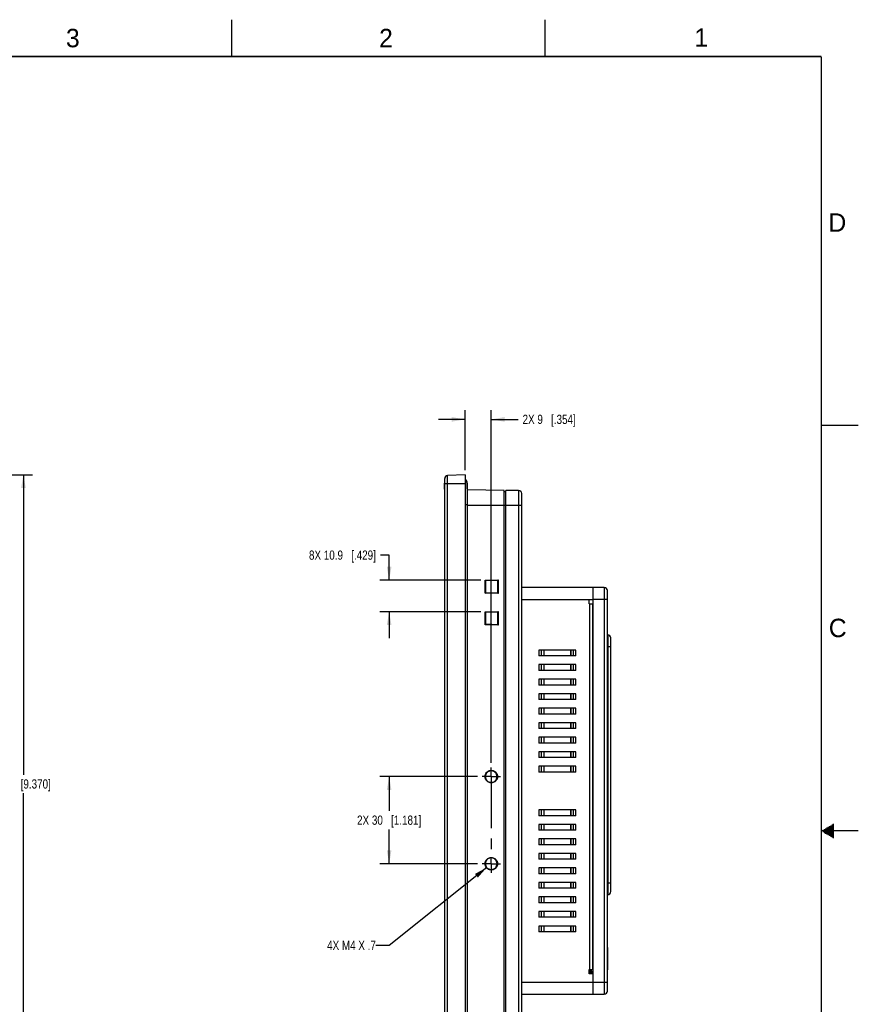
# Model space of a CAD drawing. Header units: inches. Extents: x 0 to 34, y 0 to 22.
# Tile 34 of 34: x 22.6 to 34, y 8.6 to 22. Entities that reach past the tile are written whole.
import ezdxf

# ---------------------------------------------------------------- set-up
doc = ezdxf.new("R2010")
doc.units = ezdxf.units.IN
doc.header["$LTSCALE"] = 1.87
doc.header["$MEASUREMENT"] = 0
doc.linetypes.add('CENTER', pattern=[0.6, 0.375, -0.075, 0.075, -0.075])
doc.layers.get('0').update_dxf_attribs({"linetype": 'CONTINUOUS'})
for name, color, linetype in [('DEFAULT_1', 7, 'CENTER'), ('DETAIL', 7, 'CONTINUOUS'), ('DIMENSIONS', 7, 'CONTINUOUS')]:
    doc.layers.add(name, color=color, linetype=linetype)
doc.styles.get("Standard").update_dxf_attribs({"font": 'txt', "width": 0.8})
doc.styles.add('TEXTSTYLE_2', font='txt')
doc.dimstyles.new('DIMSTYLE_1', dxfattribs={"dimtxt": 0.125, "dimasz": 0.18, "dimexe": 0.125, "dimexo": 0.0625, "dimgap": 0.0625, "dimtad": 0, "dimtih": 1, "dimtoh": 1, "dimdsep": 46, "dimtxsty": 'STANDARD', "dimblk": '_FILLED', "dimblk1": '_FILLED', "dimblk2": '_FILLED', "dimcen": 0.09, "dimadec": 0, "dimazin": 0, "dimtp": 0.01, "dimtm": 0.01, "dimtfac": 1, "dimtofl": 0, "dimtmove": 0, "dimatfit": 3, "dimldrblk": '_FILLED', "dimfxl": 1, "dimtolj": 1, "dimarcsym": 0})
doc.dimstyles.new('DIMSTYLE_2', dxfattribs={"dimtxt": 0.125, "dimasz": 0.18, "dimexe": 0.125, "dimexo": 0.0625, "dimgap": 0.0625, "dimtad": 0, "dimtih": 1, "dimtoh": 1, "dimdsep": 46, "dimtxsty": 'STANDARD', "dimblk": '_FILLED', "dimblk1": '_FILLED', "dimblk2": '_FILLED', "dimcen": 0.09, "dimadec": 0, "dimazin": 0, "dimtp": 0.02, "dimtm": 0.02, "dimtfac": 1, "dimtofl": 0, "dimtmove": 0, "dimatfit": 3, "dimldrblk": '_FILLED', "dimfxl": 1, "dimtolj": 1, "dimarcsym": 0})
doc.dimstyles.get("Standard").update_dxf_attribs({"dimtxt": 0.125, "dimasz": 0.18, "dimexe": 0.125, "dimexo": 0.0625, "dimgap": 0.09, "dimtad": 0, "dimtih": 1, "dimtoh": 1, "dimdec": 3, "dimdsep": 46, "dimtxsty": 'STANDARD', "dimblk": '_FILLED', "dimblk1": '_FILLED', "dimblk2": '_FILLED', "dimcen": 0.09, "dimadec": 0, "dimazin": 0, "dimtol": 1, "dimtp": 0.01, "dimtm": 0.01, "dimtfac": 1, "dimtdec": 3, "dimtofl": 0, "dimtmove": 0, "dimatfit": 3, "dimldrblk": '_FILLED', "dimfxl": 1, "dimtolj": 1, "dimarcsym": 0})

# ---------------------------------------------------------------- blocks, each defined once
blk = doc.blocks.new('_FILLED')
at = {"color": 0, "linetype": 'BYBLOCK'}
blk.add_solid([(0, 0), (-1, 0.174), (-1, -0.174)], dxfattribs=at)
blk = doc.blocks.new('*D0')
at = {"layer": 'DIMENSIONS', "color": 2, "linetype": 'CONTINUOUS'}
for p, q in [((21.125, 15.83), (22.805, 15.83)), ((22.68, 15.83), (22.68, 11.761)), ((22.68, 6.46), (22.68, 11.511)), ((21.125, 6.46), (22.805, 6.46))]:
    blk.add_line(p, q, dxfattribs=at)
at = {"layer": 'DIMENSIONS', "color": 2, "linetype": 'CONTINUOUS', "xscale": 0.18, "yscale": 0.18, "zscale": 0.18}
for p, rotation in [((22.68, 15.83), 90), ((22.68, 6.46), 270)]:
    blk.add_blockref('_FILLED', p, dxfattribs=dict(at, rotation=rotation))
at = {"layer": 'DIMENSIONS', "color": 2, "linetype": 'CONTINUOUS', "insert": (22.68, 11.699), "char_height": 0.125, "width": 1.125, "attachment_point": 2, "line_spacing_factor": 0.9}
blk.add_mtext('238{\\Ftxt.shx;\\W1.000000;\\H0.125000; }[9.370]', dxfattribs=at)
blk = doc.blocks.new('*D8')
at = {"layer": 'DIMENSIONS', "color": 2, "linetype": 'CONTINUOUS'}
for p, q in [((28.835, 11.736), (27.514, 11.736)), ((27.639, 11.736), (27.639, 11.27)), ((27.639, 10.555), (27.639, 11.02)), ((28.835, 10.555), (27.514, 10.555))]:
    blk.add_line(p, q, dxfattribs=at)
at = {"layer": 'DIMENSIONS', "color": 2, "linetype": 'CONTINUOUS', "xscale": 0.18, "yscale": 0.18, "zscale": 0.18}
for p, rotation in [((27.639, 11.736), 90), ((27.639, 10.555), 270)]:
    blk.add_blockref('_FILLED', p, dxfattribs=dict(at, rotation=rotation))
at = {"layer": 'DIMENSIONS', "color": 2, "linetype": 'CONTINUOUS', "insert": (27.639, 11.208), "char_height": 0.125, "width": 1.325, "attachment_point": 2, "line_spacing_factor": 0.9}
blk.add_mtext('2X 30{\\Ftxt.shx;\\W1.000000;\\H0.125000; }[1.181]', dxfattribs=at)
blk = doc.blocks.new('*D9')
at = {"layer": 'DIMENSIONS', "color": 2, "linetype": 'CONTINUOUS'}
for p, q in [((28.668, 15.893), (28.668, 16.705)), ((29.023, 11.923), (29.023, 16.705)), ((28.668, 16.58), (28.308, 16.58)), ((29.023, 16.58), (29.386, 16.58))]:
    blk.add_line(p, q, dxfattribs=at)
at = {"layer": 'DIMENSIONS', "color": 2, "linetype": 'CONTINUOUS', "xscale": 0.18, "yscale": 0.18, "zscale": 0.18}
blk.add_blockref('_FILLED', (28.668, 16.58), dxfattribs=at)
at = {"layer": 'DIMENSIONS', "color": 2, "linetype": 'CONTINUOUS', "xscale": 0.18, "yscale": 0.18, "zscale": 0.18, "rotation": 180}
blk.add_blockref('_FILLED', (29.023, 16.58), dxfattribs=at)
at = {"layer": 'DIMENSIONS', "color": 2, "linetype": 'CONTINUOUS', "insert": (29.448, 16.643), "char_height": 0.125, "width": 1.125, "attachment_point": 1, "line_spacing_factor": 0.9}
blk.add_mtext('2X 9{\\Ftxt.shx;\\W1.000000;\\H0.125000; }[.354]', dxfattribs=at)
blk = doc.blocks.new('*D10')
at = {"layer": 'DIMENSIONS', "color": 2, "linetype": 'CONTINUOUS'}
for p, q in [((27.639, 14.74), (27.521, 14.74)), ((27.639, 14.401), (27.639, 14.74)), ((28.88, 14.401), (27.514, 14.401)), ((28.88, 13.972), (27.514, 13.972)), ((27.639, 13.972), (27.639, 13.612))]:
    blk.add_line(p, q, dxfattribs=at)
at = {"layer": 'DIMENSIONS', "color": 2, "linetype": 'CONTINUOUS', "xscale": 0.18, "yscale": 0.18, "zscale": 0.18}
for p, rotation in [((27.639, 14.401), 270), ((27.639, 13.972), 90)]:
    blk.add_blockref('_FILLED', p, dxfattribs=dict(at, rotation=rotation))
at = {"layer": 'DIMENSIONS', "color": 2, "linetype": 'CONTINUOUS', "insert": (27.459, 14.802), "char_height": 0.125, "width": 1.425, "attachment_point": 3, "line_spacing_factor": 0.9}
blk.add_mtext('8X 10.9{\\Ftxt.shx;\\W1.000000;\\H0.125000; }[.429]', dxfattribs=at)

msp = doc.modelspace()

# ---------------------------------------------------------------- linework, layer by layer
at = {"color": 2, "linetype": 'CONTINUOUS'}
for p, q in [((25.5, 22), (25.5, 21.5)), ((29.75, 22), (29.75, 21.5)), ((33.5, 16.5), (34, 16.5)), ((33.656, 11.09), (33.67, 11.09)), ((34, 11), (33.5, 11)), ((33.517, 11.01), (33.67, 11.01)), ((33.517, 10.99), (33.67, 10.99)), ((33.535, 11.02), (33.67, 11.02)), ((33.535, 10.98), (33.67, 10.98)), ((33.552, 11.03), (33.67, 11.03)), ((33.552, 10.97), (33.67, 10.97)), ((33.569, 11.04), (33.67, 11.04)), ((33.569, 10.96), (33.67, 10.96)), ((33.587, 11.05), (33.67, 11.05)), ((33.587, 10.95), (33.67, 10.95)), ((33.604, 11.06), (33.67, 11.06)), ((33.621, 11.07), (33.67, 11.07)), ((33.639, 11.08), (33.67, 11.08)), ((33.604, 10.94), (33.67, 10.94)), ((33.621, 10.93), (33.67, 10.93)), ((33.639, 10.92), (33.67, 10.92)), ((33.656, 10.91), (33.67, 10.91))]:
    msp.add_line(p, q, dxfattribs=at)
at = {"color": 7, "linetype": 'CONTINUOUS'}
for p, q in [((28.393, 6.512), (28.393, 15.779)), ((28.668, 15.83), (28.43, 15.818)), ((28.43, 6.473), (28.43, 15.818)), ((28.668, 15.83), (28.668, 6.46)), ((28.389, 15.636), (28.389, 15.714)), ((28.393, 15.714), (28.389, 15.714)), ((28.389, 15.636), (28.389, 6.655)), ((28.389, 15.636), (28.393, 15.636)), ((28.393, 15.712), (28.668, 15.712)), ((28.668, 15.732), (28.672, 15.732)), ((28.672, 15.682), (28.668, 15.682)), ((28.672, 15.732), (28.672, 15.639)), ((28.7, 6.578), (28.7, 15.712)), ((29.2, 15.616), (28.7, 15.624)), ((29.2, 6.675), (29.2, 15.616)), ((29.22, 15.596), (29.2, 15.596)), ((29.22, 6.675), (29.22, 15.616)), ((29.395, 15.616), (29.22, 15.616)), ((29.395, 15.616), (29.395, 6.675)), ((29.436, 6.716), (29.436, 15.575)), ((28.668, 15.425), (28.7, 15.425)), ((28.7, 15.417), (29.436, 15.417)), ((28.943, 14.401), (29.118, 14.406)), ((28.943, 14.224), (28.943, 14.401)), ((28.943, 14.401), (28.949, 14.395)), ((28.949, 14.395), (29.113, 14.4)), ((28.949, 14.23), (28.949, 14.395)), ((29.118, 14.406), (29.113, 14.4)), ((29.113, 14.225), (29.113, 14.4)), ((29.118, 14.406), (29.118, 14.22)), ((30.556, 14.299), (29.436, 14.299)), ((30.401, 14.299), (30.401, 8.787)), ((30.556, 14.299), (30.556, 8.787)), ((28.943, 14.224), (28.949, 14.23)), ((29.118, 14.22), (28.943, 14.224)), ((29.113, 14.225), (28.949, 14.23)), ((29.118, 14.22), (29.113, 14.225)), ((30.598, 8.828), (30.598, 14.258)), ((29.436, 14.139), (30.401, 14.139)), ((30.353, 14.08), (30.353, 14.139)), ((30.353, 14.08), (30.401, 14.08)), ((30.355, 14.08), (30.355, 9.12)), ((30.397, 14.08), (30.397, 9.12)), ((30.399, 9.12), (30.399, 14.08)), ((30.401, 14.141), (30.598, 14.141)), ((28.943, 13.972), (29.118, 13.977)), ((28.943, 13.795), (28.943, 13.972)), ((28.943, 13.972), (28.949, 13.966)), ((28.949, 13.966), (29.113, 13.971)), ((28.949, 13.801), (28.949, 13.966)), ((29.118, 13.977), (29.113, 13.971)), ((29.113, 13.796), (29.113, 13.971)), ((29.118, 13.977), (29.118, 13.791)), ((28.943, 13.795), (28.949, 13.801)), ((29.118, 13.791), (28.943, 13.795)), ((29.113, 13.796), (28.949, 13.801)), ((29.118, 13.791), (29.113, 13.796)), ((30.602, 13.659), (30.598, 13.659)), ((30.602, 13.659), (30.602, 10.136)), ((30.598, 13.502), (30.645, 13.502)), ((30.645, 10.179), (30.645, 13.616)), ((29.669, 13.45), (29.669, 13.372)), ((30.172, 13.45), (29.669, 13.45)), ((30.172, 13.372), (29.669, 13.372)), ((29.705, 13.372), (29.705, 13.45)), ((29.738, 13.45), (29.738, 13.372)), ((29.74, 13.372), (29.74, 13.45)), ((30.101, 13.45), (30.101, 13.372)), ((30.103, 13.372), (30.103, 13.45)), ((30.136, 13.45), (30.136, 13.372)), ((30.172, 13.372), (30.172, 13.45)), ((29.669, 13.254), (29.669, 13.175)), ((30.172, 13.254), (29.669, 13.254)), ((29.705, 13.175), (29.705, 13.254)), ((29.738, 13.254), (29.738, 13.175)), ((29.74, 13.175), (29.74, 13.254)), ((30.101, 13.254), (30.101, 13.175)), ((30.103, 13.175), (30.103, 13.254)), ((30.136, 13.254), (30.136, 13.175)), ((30.172, 13.175), (30.172, 13.254)), ((30.172, 13.175), (29.669, 13.175)), ((29.669, 13.057), (29.669, 12.978)), ((30.172, 13.057), (29.669, 13.057)), ((30.172, 12.978), (29.669, 12.978)), ((29.705, 12.978), (29.705, 13.057)), ((29.738, 13.057), (29.738, 12.978)), ((29.74, 12.978), (29.74, 13.057)), ((30.101, 13.057), (30.101, 12.978)), ((30.103, 12.978), (30.103, 13.057)), ((30.136, 13.057), (30.136, 12.978)), ((30.172, 12.978), (30.172, 13.057)), ((29.669, 12.86), (29.669, 12.781)), ((30.172, 12.86), (29.669, 12.86)), ((29.705, 12.781), (29.705, 12.86)), ((29.738, 12.86), (29.738, 12.781)), ((29.74, 12.781), (29.74, 12.86)), ((30.101, 12.86), (30.101, 12.781)), ((30.103, 12.781), (30.103, 12.86)), ((30.136, 12.86), (30.136, 12.781)), ((30.172, 12.781), (30.172, 12.86)), ((30.172, 12.781), (29.669, 12.781)), ((29.669, 12.663), (29.669, 12.584)), ((30.172, 12.663), (29.669, 12.663)), ((30.172, 12.584), (29.669, 12.584)), ((29.705, 12.584), (29.705, 12.663)), ((29.738, 12.663), (29.738, 12.584)), ((29.74, 12.584), (29.74, 12.663)), ((30.101, 12.663), (30.101, 12.584)), ((30.103, 12.584), (30.103, 12.663)), ((30.136, 12.663), (30.136, 12.584)), ((30.172, 12.584), (30.172, 12.663)), ((29.669, 12.466), (29.669, 12.388)), ((30.172, 12.466), (29.669, 12.466)), ((29.705, 12.388), (29.705, 12.466)), ((29.738, 12.466), (29.738, 12.388)), ((29.74, 12.388), (29.74, 12.466)), ((30.101, 12.466), (30.101, 12.388)), ((30.103, 12.388), (30.103, 12.466)), ((30.136, 12.466), (30.136, 12.388)), ((30.172, 12.388), (30.172, 12.466)), ((30.172, 12.388), (29.669, 12.388)), ((29.669, 12.269), (29.669, 12.191)), ((30.172, 12.269), (29.669, 12.269)), ((30.172, 12.191), (29.669, 12.191)), ((29.705, 12.191), (29.705, 12.269)), ((29.738, 12.269), (29.738, 12.191)), ((29.74, 12.191), (29.74, 12.269)), ((30.101, 12.269), (30.101, 12.191)), ((30.103, 12.191), (30.103, 12.269)), ((30.136, 12.269), (30.136, 12.191)), ((30.172, 12.191), (30.172, 12.269)), ((29.669, 12.073), (29.669, 11.994)), ((30.172, 12.073), (29.669, 12.073)), ((29.705, 11.994), (29.705, 12.073)), ((29.738, 12.073), (29.738, 11.994)), ((29.74, 11.994), (29.74, 12.073)), ((30.101, 12.073), (30.101, 11.994)), ((30.103, 11.994), (30.103, 12.073)), ((30.136, 12.073), (30.136, 11.994)), ((30.172, 11.994), (30.172, 12.073)), ((30.172, 11.994), (29.669, 11.994)), ((29.669, 11.876), (29.669, 11.797)), ((30.172, 11.876), (29.669, 11.876)), ((30.172, 11.797), (29.669, 11.797)), ((29.705, 11.797), (29.705, 11.876)), ((29.738, 11.876), (29.738, 11.797)), ((29.74, 11.797), (29.74, 11.876)), ((30.101, 11.876), (30.101, 11.797)), ((30.103, 11.797), (30.103, 11.876)), ((30.136, 11.876), (30.136, 11.797)), ((30.172, 11.797), (30.172, 11.876)), ((28.938, 11.736), (28.944, 11.736)), ((29.108, 11.736), (29.102, 11.736)), ((29.669, 11.285), (29.669, 11.206)), ((30.172, 11.285), (29.669, 11.285)), ((29.705, 11.206), (29.705, 11.285)), ((29.738, 11.285), (29.738, 11.206)), ((29.74, 11.206), (29.74, 11.285)), ((30.101, 11.285), (30.101, 11.206)), ((30.103, 11.206), (30.103, 11.285)), ((30.136, 11.285), (30.136, 11.206)), ((30.172, 11.206), (30.172, 11.285)), ((30.172, 11.206), (29.669, 11.206)), ((30.172, 11.088), (29.669, 11.088)), ((29.669, 11.088), (29.669, 11.01)), ((29.705, 11.01), (29.705, 11.088)), ((29.738, 11.088), (29.738, 11.01)), ((29.74, 11.01), (29.74, 11.088)), ((30.101, 11.088), (30.101, 11.01)), ((30.103, 11.01), (30.103, 11.088)), ((30.136, 11.088), (30.136, 11.01)), ((30.172, 11.01), (30.172, 11.088)), ((30.172, 11.01), (29.669, 11.01)), ((30.172, 10.891), (29.669, 10.891)), ((29.669, 10.891), (29.669, 10.813)), ((29.705, 10.813), (29.705, 10.891)), ((29.738, 10.891), (29.738, 10.813)), ((29.74, 10.813), (29.74, 10.891)), ((30.101, 10.891), (30.101, 10.813)), ((30.103, 10.813), (30.103, 10.891)), ((30.136, 10.891), (30.136, 10.813)), ((30.172, 10.813), (30.172, 10.891)), ((30.172, 10.813), (29.669, 10.813)), ((30.172, 10.695), (29.669, 10.695)), ((29.669, 10.695), (29.669, 10.616)), ((29.705, 10.616), (29.705, 10.695)), ((29.738, 10.695), (29.738, 10.616)), ((29.74, 10.616), (29.74, 10.695)), ((30.101, 10.695), (30.101, 10.616)), ((30.103, 10.616), (30.103, 10.695)), ((30.136, 10.695), (30.136, 10.616)), ((30.172, 10.616), (30.172, 10.695)), ((28.938, 10.555), (28.944, 10.555)), ((29.108, 10.555), (29.102, 10.555)), ((30.172, 10.616), (29.669, 10.616)), ((30.172, 10.498), (29.669, 10.498)), ((29.669, 10.498), (29.669, 10.419)), ((30.172, 10.419), (29.669, 10.419)), ((29.705, 10.419), (29.705, 10.498)), ((29.738, 10.498), (29.738, 10.419)), ((29.74, 10.419), (29.74, 10.498)), ((30.101, 10.498), (30.101, 10.419)), ((30.103, 10.419), (30.103, 10.498)), ((30.136, 10.498), (30.136, 10.419)), ((30.172, 10.419), (30.172, 10.498)), ((30.172, 10.301), (29.669, 10.301)), ((29.669, 10.301), (29.669, 10.222)), ((29.705, 10.222), (29.705, 10.301)), ((29.738, 10.301), (29.738, 10.222)), ((29.74, 10.222), (29.74, 10.301)), ((30.101, 10.301), (30.101, 10.222)), ((30.103, 10.222), (30.103, 10.301)), ((30.136, 10.301), (30.136, 10.222)), ((30.172, 10.222), (30.172, 10.301)), ((30.645, 10.293), (30.598, 10.293)), ((30.172, 10.222), (29.669, 10.222)), ((30.172, 10.104), (29.669, 10.104)), ((29.669, 10.104), (29.669, 10.025)), ((30.172, 10.025), (29.669, 10.025)), ((29.705, 10.025), (29.705, 10.104)), ((29.738, 10.104), (29.738, 10.025)), ((29.74, 10.025), (29.74, 10.104)), ((30.101, 10.104), (30.101, 10.025)), ((30.103, 10.025), (30.103, 10.104)), ((30.136, 10.104), (30.136, 10.025)), ((30.172, 10.025), (30.172, 10.104)), ((30.598, 10.136), (30.602, 10.136)), ((30.172, 9.907), (29.669, 9.907)), ((29.669, 9.907), (29.669, 9.828)), ((29.705, 9.828), (29.705, 9.907)), ((29.738, 9.907), (29.738, 9.828)), ((29.74, 9.828), (29.74, 9.907)), ((30.101, 9.907), (30.101, 9.828)), ((30.103, 9.828), (30.103, 9.907)), ((30.136, 9.907), (30.136, 9.828)), ((30.172, 9.828), (30.172, 9.907)), ((30.172, 9.828), (29.669, 9.828)), ((30.172, 9.71), (29.669, 9.71)), ((29.669, 9.71), (29.669, 9.632)), ((30.172, 9.632), (29.669, 9.632)), ((29.705, 9.632), (29.705, 9.71)), ((29.738, 9.71), (29.738, 9.632)), ((29.74, 9.632), (29.74, 9.71)), ((30.101, 9.71), (30.101, 9.632)), ((30.103, 9.632), (30.103, 9.71)), ((30.136, 9.71), (30.136, 9.632)), ((30.172, 9.632), (30.172, 9.71)), ((30.598, 9.417), (30.6, 9.417)), ((30.598, 9.412), (30.6, 9.412)), ((30.598, 9.373), (30.6, 9.373)), ((30.598, 9.359), (30.6, 9.359)), ((30.6, 9.417), (30.6, 9.32)), ((30.598, 9.32), (30.6, 9.32)), ((30.598, 9.319), (30.6, 9.319)), ((30.598, 9.268), (30.6, 9.268)), ((30.598, 9.215), (30.6, 9.215)), ((30.6, 9.319), (30.6, 9.117)), ((30.353, 9.12), (30.401, 9.12)), ((30.353, 9.061), (30.353, 9.12)), ((30.377, 9.116), (30.353, 9.116)), ((30.357, 9.092), (30.357, 9.11)), ((30.377, 9.106), (30.377, 9.12)), ((30.386, 9.092), (30.401, 9.092)), ((30.598, 9.118), (30.6, 9.118)), ((30.598, 9.117), (30.6, 9.117)), ((30.401, 9.061), (30.353, 9.061)), ((30.373, 9.076), (30.395, 9.076)), ((30.385, 9.079), (30.385, 9.076)), ((30.598, 8.945), (29.436, 8.945)), ((29.436, 8.787), (30.556, 8.787))]:
    msp.add_line(p, q, dxfattribs=at)
at = {"color": 6, "linetype": 'CONTINUOUS'}
for p, q in [((30.377, 9.11), (30.353, 9.11)), ((30.365, 9.108), (30.365, 9.11)), ((30.375, 9.12), (30.375, 9.11)), ((30.377, 9.109), (30.377, 9.116)), ((30.396, 9.09), (30.401, 9.09)), ((30.401, 9.076), (30.396, 9.076))]:
    msp.add_line(p, q, dxfattribs=at)
at = {"color": 7, "linetype": 'CONTINUOUS', "const_width": 0.02}
for points in [[(33.5, 21.5), (0.5, 21.5)], [(33.5, 0.5), (33.5, 21.5)]]:
    msp.add_lwpolyline(points, dxfattribs=at)
at = {"color": 7, "linetype": 'CONTINUOUS'}
for centre, radius, start, end in [((28.432, 15.779), 0.0394, 93, 180), ((28.641, 15.712), 0.0591, 0, 61.6754), ((29.395, 15.575), 0.0413, 0, 90), ((30.556, 14.258), 0.0413, 0, 90), ((30.602, 13.616), 0.0433, 0, 90), ((29.023, 11.736), 0.0787, 79.3723, 101.4762), ((29.023, 11.736), 0.0787, 259.3723, 281.4762), ((29.023, 10.555), 0.0787, 79.3723, 101.4762), ((29.023, 10.555), 0.0787, 259.3723, 281.4762), ((30.602, 10.179), 0.0433, 270, 360), ((30.373, 9.092), 0.0157, 180, 270), ((30.556, 8.828), 0.0413, 270, 360)]:
    msp.add_arc(centre, radius, start, end, dxfattribs=at)
at = {"color": 6, "linetype": 'CONTINUOUS'}
for centre, radius in [((30.396, 9.108), 0.0315), ((30.396, 9.109), 0.0197)]:
    msp.add_arc(centre, radius, 180, 270, dxfattribs=at)
at = {"color": 7, "linetype": 'CONTINUOUS'}
for points, knots in [([(28.672, 15.682), (28.672, 15.681), (28.672, 15.677), (28.67, 15.673), (28.668, 15.671)], [0, 0, 0, 0, 0.21596, 1, 1, 1, 1]), ([(28.671, 15.736), (28.672, 15.735), (28.672, 15.734), (28.672, 15.732), (28.672, 15.732)], [0, 0, 0, 0, 0.712184, 1, 1, 1, 1]), ([(28.944, 11.769), (28.951, 11.784), (28.973, 11.811), (29.023, 11.826), (29.073, 11.811), (29.095, 11.784), (29.102, 11.769)], [0, 0, 0, 0, 0.249769, 0.500003, 0.750234, 1, 1, 1, 1]), ([(29.095, 11.766), (29.09, 11.78), (29.069, 11.805), (29.023, 11.819), (28.976, 11.805), (28.956, 11.78), (28.95, 11.766)], [0, 0, 0, 0, 0.24977, 0.5, 0.75023, 1, 1, 1, 1]), ([(29.102, 11.703), (29.095, 11.688), (29.073, 11.661), (29.023, 11.646), (28.973, 11.661), (28.951, 11.688), (28.944, 11.703)], [0, 0, 0, 0, 0.249769, 0.500003, 0.750234, 1, 1, 1, 1]), ([(28.95, 11.706), (28.956, 11.692), (28.976, 11.667), (29.023, 11.653), (29.069, 11.667), (29.09, 11.692), (29.095, 11.706)], [0, 0, 0, 0, 0.24977, 0.5, 0.75023, 1, 1, 1, 1]), ([(28.944, 10.588), (28.951, 10.603), (28.973, 10.63), (29.023, 10.645), (29.073, 10.63), (29.095, 10.603), (29.102, 10.588)], [0, 0, 0, 0, 0.249769, 0.500003, 0.750234, 1, 1, 1, 1]), ([(29.095, 10.585), (29.09, 10.599), (29.069, 10.624), (29.023, 10.638), (28.976, 10.624), (28.956, 10.599), (28.95, 10.585)], [0, 0, 0, 0, 0.24977, 0.5, 0.75023, 1, 1, 1, 1]), ([(29.102, 10.522), (29.095, 10.507), (29.073, 10.48), (29.023, 10.464), (28.973, 10.48), (28.951, 10.507), (28.944, 10.522)], [0, 0, 0, 0, 0.249769, 0.500003, 0.750234, 1, 1, 1, 1]), ([(28.95, 10.525), (28.956, 10.511), (28.976, 10.485), (29.023, 10.471), (29.069, 10.485), (29.09, 10.511), (29.095, 10.525)], [0, 0, 0, 0, 0.24977, 0.5, 0.75023, 1, 1, 1, 1])]:
    msp.add_open_spline(points, degree=3, knots=knots, dxfattribs=at)
for points in [[(28.669, 15.737), (28.669, 15.737), (28.67, 15.737), (28.671, 15.736)], [(28.67, 15.633), (28.671, 15.635), (28.672, 15.637), (28.672, 15.639)], [(28.938, 11.736), (28.938, 11.747), (28.94, 11.758), (28.944, 11.769)], [(28.95, 11.766), (28.946, 11.757), (28.944, 11.746), (28.944, 11.736)], [(29.102, 11.736), (29.102, 11.746), (29.099, 11.757), (29.095, 11.766)], [(29.102, 11.769), (29.106, 11.759), (29.108, 11.747), (29.108, 11.736)], [(28.944, 11.703), (28.94, 11.713), (28.938, 11.725), (28.938, 11.736)], [(28.944, 11.736), (28.944, 11.726), (28.946, 11.715), (28.95, 11.706)], [(29.095, 11.706), (29.099, 11.715), (29.102, 11.726), (29.102, 11.736)], [(29.108, 11.736), (29.108, 11.725), (29.106, 11.713), (29.102, 11.703)], [(28.938, 10.555), (28.938, 10.566), (28.94, 10.577), (28.944, 10.588)], [(28.944, 10.522), (28.94, 10.532), (28.938, 10.544), (28.938, 10.555)], [(28.95, 10.585), (28.946, 10.575), (28.944, 10.565), (28.944, 10.555)], [(28.944, 10.555), (28.944, 10.545), (28.946, 10.534), (28.95, 10.525)], [(29.102, 10.555), (29.102, 10.565), (29.099, 10.575), (29.095, 10.585)], [(29.095, 10.525), (29.099, 10.534), (29.102, 10.545), (29.102, 10.555)], [(29.102, 10.588), (29.106, 10.577), (29.108, 10.566), (29.108, 10.555)], [(29.108, 10.555), (29.108, 10.544), (29.106, 10.532), (29.102, 10.522)]]:
    msp.add_open_spline(points, degree=3, dxfattribs=at)
at = {"layer": 'DEFAULT_1', "color": 7, "linetype": 'CENTER'}
for p, q in [((29.023, 11.736), (29.023, 11.861)), ((28.938, 11.736), (28.898, 11.736)), ((29.023, 11.736), (28.944, 11.736)), ((29.023, 11.736), (29.023, 10.64)), ((29.023, 11.736), (29.102, 11.736)), ((29.108, 11.736), (29.148, 11.736)), ((28.938, 10.555), (28.898, 10.555)), ((29.023, 10.555), (28.944, 10.555)), ((29.023, 10.555), (29.023, 10.64)), ((29.023, 10.555), (29.023, 10.43)), ((29.023, 10.555), (29.102, 10.555)), ((29.108, 10.555), (29.148, 10.555))]:
    msp.add_line(p, q, dxfattribs=at)

# ---------------------------------------------------------------- texts
at = {"color": 2, "linetype": 'CONTINUOUS', "char_height": 0.25, "width": 0.25, "attachment_point": 1, "line_spacing_factor": 0.9, "style": 'TEXTSTYLE_2'}
for s, insert in [('3', (23.257, 21.876)), ('2', (27.503, 21.876)), ('1', (31.778, 21.883)), ('D', (33.595, 19.374)), ('C', (33.6, 13.877))]:
    msp.add_mtext(s, dxfattribs=dict(at, insert=insert))
at = {"layer": 'DETAIL', "color": 2, "linetype": 'CONTINUOUS', "insert": (27.459, 9.51), "char_height": 0.125, "width": 1, "attachment_point": 3, "line_spacing_factor": 0.9}
msp.add_mtext('4X M4 X .7', dxfattribs=at)

# ---------------------------------------------------------------- dimensions: what is measured, and where the dimension line sits
at = {"layer": 'DIMENSIONS', "color": 2, "linetype": 'CONTINUOUS'}
for base, p1, p2, angle, text, picture, middle in [((28.6684, 16.5804), (29.0228, 11.8609), (28.6684, 15.8304), 180, '2X <>', '*D9', (30.0106, 16.5804)), ((27.639, 14.401), (28.943, 13.972), (28.943, 14.401), 90, '8X <>', '*D10', (26.746, 14.74)), ((27.639, 11.736), (28.898, 10.555), (28.898, 11.736), 90, '2X <>', '*D8', (27.639, 11.145))]:
    dim = msp.add_linear_dim(base=base, p1=p1, p2=p2, angle=angle, text=text, dimstyle='DIMSTYLE_2', dxfattribs=at)
    dim.commit()
    dim.dimension.update_dxf_attribs({"geometry": picture, "text_midpoint": middle, "dimtype": 160})
dim = msp.add_linear_dim(base=(22.68, 15.83), p1=(21.062, 6.46), p2=(21.062, 15.83), angle=90, dimstyle='DIMSTYLE_1', dxfattribs=at)
dim.commit()
dim.dimension.update_dxf_attribs({"geometry": '*D0', "text_midpoint": (22.68, 11.636), "dimtype": 160})

# ---------------------------------------------------------------- leaders
at = {"layer": 'DETAIL', "color": 2, "linetype": 'CONTINUOUS'}
msp.add_leader([(28.963, 10.504), (27.639, 9.447), (27.459, 9.447)], dimstyle='STANDARD', override={"dimtad": 0}, dxfattribs=at)

doc.saveas('drawing.dxf')
